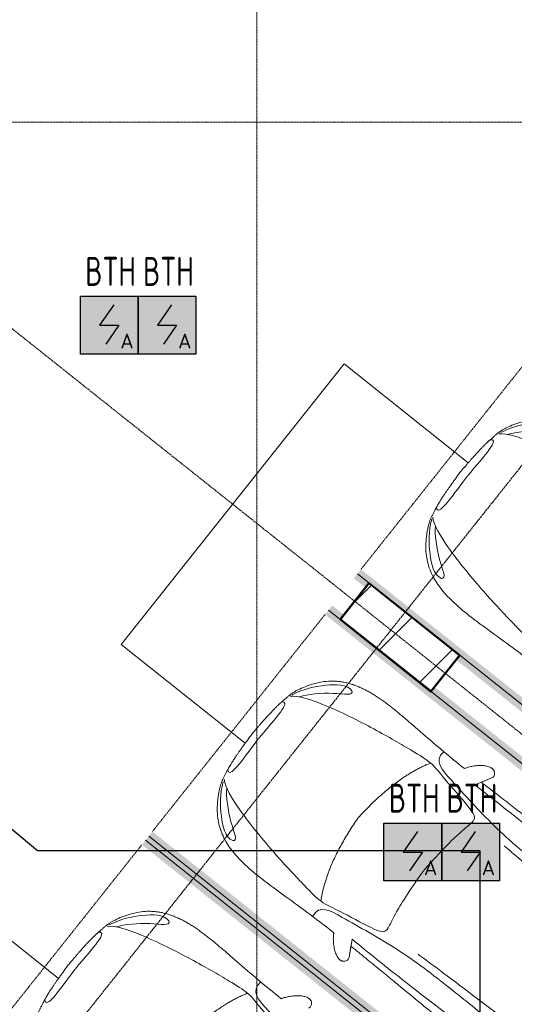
# Model space of a CAD drawing. Header units: millimetres. Extents: x -135639 to 224623, y -383017 to -59102.
# Tile 89 of 256: x 79342 to 83622, y -369349 to -360829. Entities that reach past the tile are written whole.
import ezdxf
from ezdxf.enums import TextEntityAlignment as Align

# ---------------------------------------------------------------- set-up
doc = ezdxf.new("R2010")
doc.units = ezdxf.units.MM
for name, pattern in [('ADSK_Линия сетки', [25, 20, -2.5, 0, -2.5]), ('CONTINOUS', [0]), ('Линия сетки', [25, 20, -2.5, 0, -2.5]), ('Невидимые', [5, 3, -2]), ('Штрих_3_3_', [6, 3, -3])]:
    doc.linetypes.add(name, pattern=pattern)
for name, color, linetype, lineweight in [('A-000-M_MASS', 7, 'Continuous', 18), ('A-200-M_WALL_INT', 7, 'Continuous', 18), ('C-953-M_PARKING', 7, 'Continuous', 18), ('C-953-MH_PARKING', 7, 'Невидимые', 18), ('S-160-M_FOUND', 7, 'Continuous', 18), ('S-280-M_COLUMN', 7, 'Continuous', 18), ('Z-030-M_GRID', 7, 'Continuous', 9), ('ПС', 7, 'Continuous', 40), ('СС-011-ПОЖ-СИГНАЛИЗАЦИЯ', 1, 'Continuous', 30)]:
    doc.layers.add(name, color=color, linetype=linetype, lineweight=lineweight)
doc.styles.add('1111', font='isocpeur.ttf')

# ---------------------------------------------------------------- blocks, each defined once
blk = doc.blocks.new('A_PAR_Parking - M-V15-B2_-11_400_')
at = {"layer": 'C-953-M_PARKING', "true_color": 0xf7f9fb}
blk.add_hatch(color=7, dxfattribs=at).paths.add_polyline_path([(1300, 2648), (-1300, 2648), (-1300, -1518), (-1248, -1520), (-1248, -2522), (-1300, -2522), (-1300, -2650), (-1200, -2650), (-1200, 2600), (1200, 2600), (1200, -2650), (1300, -2650), (1300, 1931)])
at = {"layer": 'A-000-M_MASS', "color": 253, "true_color": 0xaaaaaa}
for p, q in [((-853.2, -716.7), (-993.1, -639.1)), ((-906.1, -687.4), (-993.1, -639.1)), ((853.2, -716.7), (993.1, -639.1)), ((993.1, -639.1), (906.1, -687.4))]:
    blk.add_line(p, q, dxfattribs=at)
for centre, start, end in [((-1010.2, -677.7), 66.06953, 136.58163), ((1010.2, -677.7), 43.41837, 113.93047)]:
    blk.add_arc(centre, 42.2, start, end, dxfattribs=at)
for points, knots in [([(0, 2003.8), (-45, 2003.7), (-131.8, 2001.4), (-251.9, 1990.7), (-361.8, 1973.6), (-494.8, 1942.4), (-606.8, 1899.6), (-686.2, 1853.3), (-726.1, 1824.5), (-753.4, 1801.8), (-773.8, 1781.9), (-788.8, 1765.5), (-799.4, 1753.1), (-809.5, 1740.4), (-818.9, 1727.5), (-827.7, 1714.4), (-836.1, 1701.2), (-843.9, 1687.9), (-851.2, 1674.4), (-857.9, 1660.8), (-864.3, 1647.2), (-870.2, 1633.6), (-875.7, 1619.8), (-880.7, 1606), (-885.4, 1592.2), (-889.8, 1578.4), (-893.7, 1564.6), (-897.4, 1550.8), (-900.7, 1537.2), (-903.9, 1523.6), (-906.6, 1510.1), (-909.2, 1496.6), (-911.6, 1483.4), (-913.8, 1470.2), (-915.7, 1457.2), (-917.5, 1444.4), (-919.2, 1431.8), (-920.9, 1419.4), (-922.8, 1403.2), (-925.1, 1383.5), (-927.6, 1360.8), (-929.8, 1338.8), (-931.7, 1317.6), (-934, 1290), (-936.3, 1256.7), (-938.2, 1217.6), (-939.4, 1178.6), (-940, 1138.8), (-940, 1097.3), (-939.6, 1053.4), (-938.7, 1006.6), (-937.5, 956.3), (-936, 902.1), (-934.3, 843.5), (-932.5, 780), (-929.8, 688.2), (-926.5, 558.6), (-922.7, 375.9), (-918.9, 163.4), (-914.9, -81.7), (-911.4, -315.4), (-908.5, -521.3), (-906.9, -630.9), (-906.1, -687.4)], [0, 0, 0, 0, 0.02381, 0.047619, 0.071429, 0.095238, 0.142857, 0.166667, 0.178571, 0.190476, 0.202381, 0.208333, 0.214286, 0.220238, 0.22619, 0.232143, 0.238095, 0.244048, 0.25, 0.255952, 0.261905, 0.267857, 0.27381, 0.279762, 0.285714, 0.291667, 0.297619, 0.303571, 0.309524, 0.315476, 0.321429, 0.327381, 0.333333, 0.339286, 0.345238, 0.35119, 0.357143, 0.363095, 0.369048, 0.380952, 0.392857, 0.404762, 0.416667, 0.428571, 0.452381, 0.47619, 0.5, 0.52381, 0.547619, 0.571429, 0.595238, 0.619048, 0.642857, 0.666667, 0.690476, 0.714286, 0.761905, 0.809524, 0.857143, 0.904762, 0.952381, 0.97619, 1, 1, 1, 1]), ([(906.1, -687.4), (906.9, -630.9), (908.5, -521.3), (910.7, -366.9), (912.8, -221.9), (915.6, -40.8), (918.9, 163.4), (922.7, 375.9), (926.5, 558.6), (929.8, 688.2), (932.5, 780), (935, 864.7), (937.7, 958.2), (939.4, 1038.8), (940, 1097.3), (940, 1138.8), (939.4, 1178.6), (938.2, 1217.6), (936.6, 1250.1), (934.9, 1276.7), (932.9, 1303.6), (930.5, 1331.5), (927.6, 1360.8), (925.1, 1383.5), (922.8, 1403.2), (920.9, 1419.4), (919.2, 1431.8), (917.5, 1444.4), (915.7, 1457.2), (913.8, 1470.2), (911.6, 1483.4), (909.2, 1496.6), (906.6, 1510.1), (903.9, 1523.6), (900.7, 1537.2), (897.4, 1550.8), (893.7, 1564.6), (889.8, 1578.4), (885.4, 1592.2), (880.7, 1606), (875.7, 1619.8), (870.2, 1633.6), (864.3, 1647.2), (857.9, 1660.8), (851.2, 1674.4), (843.9, 1687.9), (836.1, 1701.2), (827.7, 1714.4), (818.9, 1727.5), (809.5, 1740.4), (799.4, 1753.1), (788.8, 1765.5), (773.8, 1781.9), (753.4, 1801.8), (726.1, 1824.5), (686.2, 1853.3), (629.5, 1886.4), (550.8, 1921), (461.5, 1950.2), (361.8, 1973.6), (251.9, 1990.7), (131.8, 2001.4), (45, 2003.7), (0, 2003.8)], [0, 0, 0, 0, 0.02381, 0.047619, 0.071429, 0.095238, 0.142857, 0.190476, 0.238095, 0.285714, 0.309524, 0.333333, 0.380952, 0.428571, 0.452381, 0.47619, 0.5, 0.52381, 0.547619, 0.559524, 0.571429, 0.595238, 0.607143, 0.619048, 0.630952, 0.636905, 0.642857, 0.64881, 0.654762, 0.660714, 0.666667, 0.672619, 0.678571, 0.684524, 0.690476, 0.696429, 0.702381, 0.708333, 0.714286, 0.720238, 0.72619, 0.732143, 0.738095, 0.744048, 0.75, 0.755952, 0.761905, 0.767857, 0.77381, 0.779762, 0.785714, 0.791667, 0.797619, 0.809524, 0.821429, 0.833333, 0.857143, 0.880952, 0.904762, 0.928571, 0.952381, 0.97619, 1, 1, 1, 1]), ([(-908.3, -1105.9), (-792, -1130), (-753.2, -859.4), (-662.6, -332.1), (-655.4, 196.5), (-660.5, 684.2), (-662.6, 1068.4), (-763.9, 1442.7), (-816.5, 1156.9), (-841.5, 605.2), (-856.7, 17.5), (-856.5, -453.9), (-853.2, -716.7)], [0, 0, 0, 0, 1.013953, 2.476159, 4.172855, 5.704608, 7.082231, 8.244161, 9.589947, 11.154659, 12.917121, 14.362976, 14.362976, 14.362976, 14.362976]), ([(908.3, -1105.9), (792, -1130), (753.2, -859.4), (662.6, -332.1), (655.4, 196.5), (660.5, 684.2), (662.6, 1068.4), (763.9, 1442.7), (816.5, 1156.9), (841.5, 605.2), (856.7, 17.5), (856.5, -453.9), (853.2, -716.7)], [0, 0, 0, 0, 1.013953, 2.476159, 4.172855, 5.704608, 7.082231, 8.244161, 9.589947, 11.154659, 12.917121, 14.362976, 14.362976, 14.362976, 14.362976]), ([(-459.4, -2446), (-507.5, -2397.9), (-600.9, -2146.6), (-695.8, -1683.9), (-743.6, -1354.1), (-774.1, -1106.3), (-734.1, -996.4), (-659.8, -552.2), (-618, -522.3), (-447.3, -564.9), (-233.6, -590.3), (-1.9, -601.6)], [0, 0, 0, 0, 0.884172, 2.058368, 3.212407, 3.977765, 4.871213, 5.547774, 6.288901, 6.772879, 7.454401, 7.454401, 7.454401, 7.454401]), ([(459.4, -2446), (507.5, -2397.9), (600.9, -2146.6), (695.8, -1683.9), (743.6, -1354.1), (774.1, -1106.3), (734.1, -996.4), (659.8, -552.2), (618, -522.3), (447.3, -564.9), (233.6, -590.3), (1.9, -601.6)], [0, 0, 0, 0, 0.884172, 2.058368, 3.212407, 3.977765, 4.871213, 5.547774, 6.288901, 6.772879, 7.454401, 7.454401, 7.454401, 7.454401]), ([(-1040.9, -648.7), (-1044.8, -652.2), (-1049.7, -657.8), (-1054.1, -666.1), (-1056.4, -672.8), (-1057.9, -679.9), (-1058.6, -689.7), (-1057.4, -702.8), (-1052.9, -719.4), (-1043.2, -742.4), (-1025.9, -770.7), (-999.5, -802.9), (-970.5, -831.6), (-944.5, -852.7), (-923.4, -867.2), (-912.9, -873.5), (-907.6, -876.4)], [0, 0, 0, 0, 0.066667, 0.1, 0.133333, 0.166667, 0.2, 0.266667, 0.333333, 0.4, 0.533333, 0.65, 0.766667, 0.883333, 0.941667, 1, 1, 1, 1]), ([(907.6, -876.4), (913.6, -873), (925.6, -865.8), (943.7, -853.1), (961.5, -838.8), (984.6, -818.2), (1011.1, -789.9), (1035.9, -755.8), (1052.2, -723.5), (1057.8, -701.7), (1058.4, -688.2), (1058, -681.7), (1057.1, -675.4), (1055.3, -669.5), (1052.9, -663.7), (1048.7, -656.6), (1044.3, -651.7), (1040.9, -648.7)], [0, 0, 0, 0, 0.066667, 0.133333, 0.2, 0.266667, 0.4, 0.533333, 0.65, 0.766667, 0.795833, 0.825, 0.854167, 0.883333, 0.9125, 0.941667, 1, 1, 1, 1]), ([(-907.6, -876.4), (-907.6, -970.2), (-910.8, -1145), (-918.8, -1336.6), (-924.8, -1476.4), (-927.8, -1558.8), (-929.3, -1621.9), (-929.8, -1660.3), (-929.9, -1690.3), (-929.8, -1712.5), (-929.5, -1734.4), (-929, -1756), (-928.2, -1777.3), (-926.9, -1805.3), (-924.7, -1839.6), (-921, -1879.7), (-916.1, -1918.7), (-909.8, -1956.8), (-902.2, -1993.9), (-893.1, -2030.1), (-882.3, -2065.3), (-869.9, -2099.5), (-855.6, -2132.7), (-839.5, -2164.7), (-821.4, -2195.7), (-801.3, -2225.4), (-771.5, -2263.5), (-728.6, -2307.9), (-667.7, -2355.8), (-604, -2396.4), (-554, -2422.5), (-519.1, -2437.8), (-496.1, -2446.4), (-474.3, -2452.9), (-452.2, -2458.2), (-432, -2462.2), (-414, -2465.5), (-401.8, -2467.8), (-391.4, -2469.7), (-383.1, -2471.3), (-375.8, -2472.6), (-369.6, -2473.7), (-364.7, -2474.5), (-359.6, -2475.4), (-354.3, -2476.2), (-348.8, -2477.1), (-342.9, -2477.9), (-336.8, -2478.8), (-328.3, -2480), (-317.9, -2481.3), (-305.4, -2482.8), (-293.3, -2484.2), (-280.2, -2485.5), (-266.2, -2486.8), (-251.1, -2488.2), (-234.9, -2489.5), (-217.6, -2490.8), (-199, -2492.1), (-179.2, -2493.3), (-158.1, -2494.6), (-135.4, -2495.8), (-111.4, -2496.9), (-85.9, -2498), (-49.5, -2499.5), (-19.9, -2500.5), (0.9, -2501.1)], [0, 0, 0, 0, 0.081633, 0.163265, 0.204082, 0.244898, 0.265306, 0.285714, 0.295918, 0.306122, 0.316327, 0.326531, 0.336735, 0.346939, 0.367347, 0.387755, 0.408163, 0.428571, 0.44898, 0.469388, 0.489796, 0.510204, 0.530612, 0.55102, 0.571429, 0.591837, 0.612245, 0.653061, 0.693878, 0.734694, 0.77551, 0.795918, 0.816327, 0.836735, 0.857143, 0.877551, 0.887755, 0.897959, 0.903061, 0.908163, 0.913265, 0.915816, 0.918367, 0.920918, 0.923469, 0.92602, 0.928571, 0.931122, 0.933673, 0.938776, 0.942602, 0.946429, 0.950255, 0.954082, 0.957908, 0.961735, 0.965561, 0.969388, 0.973214, 0.977041, 0.980867, 0.984694, 0.98852, 0.992347, 1, 1, 1, 1]), ([(0.9, -2501.1), (14.8, -2500.7), (41.6, -2499.8), (79, -2498.3), (107.6, -2497.1), (129.2, -2496), (144.8, -2495.2), (159.7, -2494.4), (173.9, -2493.6), (187.6, -2492.8), (205, -2491.6), (221.3, -2490.5), (236.5, -2489.3), (247.5, -2488.4), (257.9, -2487.5), (267.8, -2486.6), (277.2, -2485.7), (289.3, -2484.5), (303.2, -2483), (315.9, -2481.5), (325.4, -2480.3), (332.1, -2479.4), (338.4, -2478.5), (344.6, -2477.7), (350.4, -2476.8), (357.8, -2475.6), (364.7, -2474.5), (371.2, -2473.4), (377.4, -2472.3), (384.7, -2471), (393, -2469.4), (403.4, -2467.5), (415.6, -2465.2), (429.1, -2462.7), (441.7, -2460.2), (453.5, -2457.8), (464.8, -2455.2), (475.8, -2452.4), (486.8, -2449.3), (501.5, -2444.6), (520.6, -2437.4), (546.8, -2425.9), (575.5, -2411.6), (605.9, -2394.8), (637.3, -2375.6), (679.2, -2347.3), (729.9, -2307.4), (781.3, -2254), (823.6, -2195.7), (857.7, -2132.6), (884.2, -2065.2), (910.5, -1970), (929.2, -1835.4), (931.7, -1681.2), (927.8, -1538.8), (921.6, -1386.8), (911.9, -1176.7), (907.6, -981.8), (907.6, -876.4)], [0, 0, 0, 0, 0.005102, 0.010204, 0.015306, 0.017857, 0.020408, 0.022959, 0.02551, 0.028061, 0.030612, 0.035714, 0.038265, 0.040816, 0.043367, 0.045918, 0.048469, 0.05102, 0.056122, 0.061224, 0.063776, 0.066327, 0.068878, 0.071429, 0.07398, 0.076531, 0.081633, 0.084184, 0.086735, 0.091837, 0.096939, 0.102041, 0.112245, 0.122449, 0.132653, 0.142857, 0.153061, 0.163265, 0.173469, 0.183673, 0.204082, 0.22449, 0.244898, 0.265306, 0.285714, 0.306122, 0.346939, 0.387755, 0.428571, 0.469388, 0.510204, 0.55102, 0.632653, 0.72449, 0.770408, 0.816327, 0.908163, 1, 1, 1, 1]), ([(-828.4, -2057), (-802.6, -2015.7), (-728.3, -2173.2), (-566.1, -2339.3), (-504.9, -2380.6)], [0, 0, 0, 0, 0.497572, 1.022643, 1.022643, 1.022643, 1.022643]), ([(828.4, -2057), (802.6, -2015.7), (728.3, -2173.2), (566.1, -2339.3), (504.9, -2380.6)], [0, 0, 0, 0, 0.497572, 1.022643, 1.022643, 1.022643, 1.022643]), ([(-479.6, -2441.4), (-586, -2391.8), (-718.7, -2282.7), (-847.3, -2127.6), (-828.4, -2057)], [0, 0, 0, 0, 0.53668, 1.024735, 1.024735, 1.024735, 1.024735]), ([(479.6, -2441.4), (586, -2391.8), (718.7, -2282.7), (847.3, -2127.6), (828.4, -2057)], [0, 0, 0, 0, 0.53668, 1.024735, 1.024735, 1.024735, 1.024735])]:
    blk.add_open_spline(points, degree=3, knots=knots, dxfattribs=at)
for points, degree in [([(-599.3, -190.1), (-592, -24.4), (-575.2, 588.2), (-560, 1389.4)], 3), ([(599.3, -190.1), (592, -24.4), (575.2, 588.2), (560, 1389.4)], 3), ([(-1.9, -1329.8), (-478.1, -1299.2), (-761.9, -1135.3)], 2), ([(1.9, -1329.8), (478.1, -1299.2), (761.9, -1135.3)], 2), ([(-376.2, -2469.9), (-425, -2411.7), (-256.6, -2425), (-1.9, -2431.6)], 3), ([(376.2, -2469.9), (425, -2411.7), (256.6, -2425), (1.9, -2431.6)], 3)]:
    blk.add_open_spline(points, degree=degree, dxfattribs=at)
at = {"layer": 'C-953-M_PARKING', "color": 253, "true_color": 0xaaaaaa}
for p, q in [((-1250, 2650), (-1250, -2650)), ((1250, -2650), (1250, 2650))]:
    blk.add_line(p, q, dxfattribs=at)
at = {"layer": 'C-953-MH_PARKING', "color": 253, "linetype": 'Штрих_3_3_', "true_color": 0xaaaaaa}
blk.add_line((-1200, -2650), (1200, -2650), dxfattribs=at)
blk = doc.blocks.new('A_PAR_Parking - M-V16-B2_-11_400_')
at = {"layer": 'C-953-M_PARKING', "true_color": 0xf7f9fb}
blk.add_hatch(color=7, dxfattribs=at).paths.add_polyline_path([(1300, 2648), (-1300, 2648), (-1300, -2650), (-1200, -2650), (-1200, 2600), (1200, 2600), (1200, -2650), (1300, -2650), (1300, 2640.5)])
at = {"layer": 'A-000-M_MASS', "color": 253, "true_color": 0xaaaaaa}
blk.add_arc((-1010.2, -677.7), 42.2, 66.06953, 136.58163, dxfattribs=at)
for points, knots in [([(-908.3, -1105.9), (-792, -1130), (-753.2, -859.4), (-662.6, -332.1), (-655.4, 196.5), (-660.5, 684.2), (-662.6, 1068.4), (-763.9, 1442.7), (-816.5, 1156.9), (-841.5, 605.2), (-856.7, 17.5), (-856.5, -453.9), (-853.2, -716.7)], [0, 0, 0, 0, 1.013953, 2.476159, 4.172855, 5.704608, 7.082231, 8.244161, 9.589947, 11.154659, 12.917121, 14.362976, 14.362976, 14.362976, 14.362976]), ([(-459.4, -2446), (-507.5, -2397.9), (-600.9, -2146.6), (-695.8, -1683.9), (-743.6, -1354.1), (-774.1, -1106.3), (-734.1, -996.4), (-659.8, -552.2), (-618, -522.3), (-447.3, -564.9), (-233.6, -590.3), (-1.9, -601.6)], [0, 0, 0, 0, 0.884172, 2.058368, 3.212407, 3.977765, 4.871213, 5.547774, 6.288901, 6.772879, 7.454401, 7.454401, 7.454401, 7.454401]), ([(-1040.9, -648.7), (-1044.8, -652.2), (-1049.7, -657.8), (-1054.1, -666.1), (-1056.4, -672.8), (-1057.9, -679.9), (-1058.6, -689.7), (-1057.4, -702.8), (-1052.9, -719.4), (-1043.2, -742.4), (-1025.9, -770.7), (-999.5, -802.9), (-970.5, -831.6), (-944.5, -852.7), (-923.4, -867.2), (-912.9, -873.5), (-907.6, -876.4)], [0, 0, 0, 0, 0.066667, 0.1, 0.133333, 0.166667, 0.2, 0.266667, 0.333333, 0.4, 0.533333, 0.65, 0.766667, 0.883333, 0.941667, 1, 1, 1, 1]), ([(-907.6, -876.4), (-907.6, -970.2), (-910.8, -1145), (-918.8, -1336.6), (-924.8, -1476.4), (-927.8, -1558.8), (-929.3, -1621.9), (-929.8, -1660.3), (-929.9, -1690.3), (-929.8, -1712.5), (-929.5, -1734.4), (-929, -1756), (-928.2, -1777.3), (-926.9, -1805.3), (-924.7, -1839.6), (-921, -1879.7), (-916.1, -1918.7), (-909.8, -1956.8), (-902.2, -1993.9), (-893.1, -2030.1), (-882.3, -2065.3), (-869.9, -2099.5), (-855.6, -2132.7), (-839.5, -2164.7), (-821.4, -2195.7), (-801.3, -2225.4), (-771.5, -2263.5), (-728.6, -2307.9), (-667.7, -2355.8), (-604, -2396.4), (-554, -2422.5), (-519.1, -2437.8), (-496.1, -2446.4), (-474.3, -2452.9), (-452.2, -2458.2), (-432, -2462.2), (-414, -2465.5), (-401.8, -2467.8), (-391.4, -2469.7), (-383.1, -2471.3), (-375.8, -2472.6), (-369.6, -2473.7), (-364.7, -2474.5), (-359.6, -2475.4), (-354.3, -2476.2), (-348.8, -2477.1), (-342.9, -2477.9), (-336.8, -2478.8), (-328.3, -2480), (-317.9, -2481.3), (-305.4, -2482.8), (-293.3, -2484.2), (-280.2, -2485.5), (-266.2, -2486.8), (-251.1, -2488.2), (-234.9, -2489.5), (-217.6, -2490.8), (-199, -2492.1), (-179.2, -2493.3), (-158.1, -2494.6), (-135.4, -2495.8), (-111.4, -2496.9), (-85.9, -2498), (-49.5, -2499.5), (-19.9, -2500.5), (0.9, -2501.1)], [0, 0, 0, 0, 0.081633, 0.163265, 0.204082, 0.244898, 0.265306, 0.285714, 0.295918, 0.306122, 0.316327, 0.326531, 0.336735, 0.346939, 0.367347, 0.387755, 0.408163, 0.428571, 0.44898, 0.469388, 0.489796, 0.510204, 0.530612, 0.55102, 0.571429, 0.591837, 0.612245, 0.653061, 0.693878, 0.734694, 0.77551, 0.795918, 0.816327, 0.836735, 0.857143, 0.877551, 0.887755, 0.897959, 0.903061, 0.908163, 0.913265, 0.915816, 0.918367, 0.920918, 0.923469, 0.92602, 0.928571, 0.931122, 0.933673, 0.938776, 0.942602, 0.946429, 0.950255, 0.954082, 0.957908, 0.961735, 0.965561, 0.969388, 0.973214, 0.977041, 0.980867, 0.984694, 0.98852, 0.992347, 1, 1, 1, 1]), ([(0.9, -2501.1), (14.8, -2500.7), (41.6, -2499.8), (79, -2498.3), (107.6, -2497.1), (129.2, -2496), (144.8, -2495.2), (159.7, -2494.4), (173.9, -2493.6), (187.6, -2492.8), (205, -2491.6), (221.3, -2490.5), (236.5, -2489.3), (247.5, -2488.4), (257.9, -2487.5), (267.8, -2486.6), (277.2, -2485.7), (289.3, -2484.5), (303.2, -2483), (315.9, -2481.5), (325.4, -2480.3), (332.1, -2479.4), (338.4, -2478.5), (344.6, -2477.7), (350.4, -2476.8), (357.8, -2475.6), (364.7, -2474.5), (371.2, -2473.4), (377.4, -2472.3), (384.7, -2471), (393, -2469.4), (403.4, -2467.5), (415.6, -2465.2), (429.1, -2462.7), (441.7, -2460.2), (453.5, -2457.8), (464.8, -2455.2), (475.8, -2452.4), (486.8, -2449.3), (501.5, -2444.6), (520.6, -2437.4), (546.8, -2425.9), (575.5, -2411.6), (605.9, -2394.8), (637.3, -2375.6), (679.2, -2347.3), (729.9, -2307.4), (781.3, -2254), (823.6, -2195.7), (857.7, -2132.6), (884.2, -2065.2), (910.5, -1970), (929.2, -1835.4), (931.7, -1681.2), (927.8, -1538.8), (921.6, -1386.8), (911.9, -1176.7), (907.6, -981.8), (907.6, -876.4)], [0, 0, 0, 0, 0.005102, 0.010204, 0.015306, 0.017857, 0.020408, 0.022959, 0.02551, 0.028061, 0.030612, 0.035714, 0.038265, 0.040816, 0.043367, 0.045918, 0.048469, 0.05102, 0.056122, 0.061224, 0.063776, 0.066327, 0.068878, 0.071429, 0.07398, 0.076531, 0.081633, 0.084184, 0.086735, 0.091837, 0.096939, 0.102041, 0.112245, 0.122449, 0.132653, 0.142857, 0.153061, 0.163265, 0.173469, 0.183673, 0.204082, 0.22449, 0.244898, 0.265306, 0.285714, 0.306122, 0.346939, 0.387755, 0.428571, 0.469388, 0.510204, 0.55102, 0.632653, 0.72449, 0.770408, 0.816327, 0.908163, 1, 1, 1, 1]), ([(-828.4, -2057), (-802.6, -2015.7), (-728.3, -2173.2), (-566.1, -2339.3), (-504.9, -2380.6)], [0, 0, 0, 0, 0.497572, 1.022643, 1.022643, 1.022643, 1.022643]), ([(-479.6, -2441.4), (-586, -2391.8), (-718.7, -2282.7), (-847.3, -2127.6), (-828.4, -2057)], [0, 0, 0, 0, 0.53668, 1.024735, 1.024735, 1.024735, 1.024735])]:
    blk.add_open_spline(points, degree=3, knots=knots, dxfattribs=at)
for points, degree in [([(-1.9, -1329.8), (-478.1, -1299.2), (-761.9, -1135.3)], 2), ([(-376.2, -2469.9), (-425, -2411.7), (-256.6, -2425), (-1.9, -2431.6)], 3), ([(376.2, -2469.9), (425, -2411.7), (256.6, -2425), (1.9, -2431.6)], 3)]:
    blk.add_open_spline(points, degree=degree, dxfattribs=at)
at = {"layer": 'C-953-M_PARKING', "color": 253, "true_color": 0xaaaaaa}
blk.add_line((-1250, 2650), (-1250, -2650), dxfattribs=at)
at = {"layer": 'C-953-MH_PARKING', "color": 253, "linetype": 'Штрих_3_3_', "true_color": 0xaaaaaa}
blk.add_line((-1200, -2650), (1200, -2650), dxfattribs=at)
blk = doc.blocks.new('A_PAR_Parking - M-V17-B2_-11_400_')
at = {"layer": 'C-953-M_PARKING', "true_color": 0xf7f9fb}
blk.add_hatch(color=7, dxfattribs=at).paths.add_polyline_path([(1300, 2648), (-1300, 2648), (-1300, -2650), (-1200, -2650), (-1200, 2600), (1200, 2600), (1200, -2650), (1300, -2650), (1300, -2522), (1248, -2520), (1250, -1518), (1300, -1518), (1300, 1852.7)])
at = {"layer": 'A-000-M_MASS', "color": 253, "true_color": 0xaaaaaa}
for points, knots in [([(-459.4, -2446), (-507.5, -2397.9), (-600.9, -2146.6), (-695.8, -1683.9), (-743.6, -1354.1), (-774.1, -1106.3), (-734.1, -996.4), (-659.8, -552.2), (-618, -522.3), (-447.3, -564.9), (-233.6, -590.3), (-1.9, -601.6)], [0, 0, 0, 0, 0.884172, 2.058368, 3.212407, 3.977765, 4.871213, 5.547774, 6.288901, 6.772879, 7.454401, 7.454401, 7.454401, 7.454401]), ([(459.4, -2446), (507.5, -2397.9), (600.9, -2146.6), (695.8, -1683.9), (743.6, -1354.1), (774.1, -1106.3), (734.1, -996.4), (659.8, -552.2), (618, -522.3), (447.3, -564.9), (233.6, -590.3), (1.9, -601.6)], [0, 0, 0, 0, 0.884172, 2.058368, 3.212407, 3.977765, 4.871213, 5.547774, 6.288901, 6.772879, 7.454401, 7.454401, 7.454401, 7.454401]), ([(-907.6, -876.4), (-907.6, -970.2), (-910.8, -1145), (-918.8, -1336.6), (-924.8, -1476.4), (-927.8, -1558.8), (-929.3, -1621.9), (-929.8, -1660.3), (-929.9, -1690.3), (-929.8, -1712.5), (-929.5, -1734.4), (-929, -1756), (-928.2, -1777.3), (-926.9, -1805.3), (-924.7, -1839.6), (-921, -1879.7), (-916.1, -1918.7), (-909.8, -1956.8), (-902.2, -1993.9), (-893.1, -2030.1), (-882.3, -2065.3), (-869.9, -2099.5), (-855.6, -2132.7), (-839.5, -2164.7), (-821.4, -2195.7), (-801.3, -2225.4), (-771.5, -2263.5), (-728.6, -2307.9), (-667.7, -2355.8), (-604, -2396.4), (-554, -2422.5), (-519.1, -2437.8), (-496.1, -2446.4), (-474.3, -2452.9), (-452.2, -2458.2), (-432, -2462.2), (-414, -2465.5), (-401.8, -2467.8), (-391.4, -2469.7), (-383.1, -2471.3), (-375.8, -2472.6), (-369.6, -2473.7), (-364.7, -2474.5), (-359.6, -2475.4), (-354.3, -2476.2), (-348.8, -2477.1), (-342.9, -2477.9), (-336.8, -2478.8), (-328.3, -2480), (-317.9, -2481.3), (-305.4, -2482.8), (-293.3, -2484.2), (-280.2, -2485.5), (-266.2, -2486.8), (-251.1, -2488.2), (-234.9, -2489.5), (-217.6, -2490.8), (-199, -2492.1), (-179.2, -2493.3), (-158.1, -2494.6), (-135.4, -2495.8), (-111.4, -2496.9), (-85.9, -2498), (-49.5, -2499.5), (-19.9, -2500.5), (0.9, -2501.1)], [0, 0, 0, 0, 0.081633, 0.163265, 0.204082, 0.244898, 0.265306, 0.285714, 0.295918, 0.306122, 0.316327, 0.326531, 0.336735, 0.346939, 0.367347, 0.387755, 0.408163, 0.428571, 0.44898, 0.469388, 0.489796, 0.510204, 0.530612, 0.55102, 0.571429, 0.591837, 0.612245, 0.653061, 0.693878, 0.734694, 0.77551, 0.795918, 0.816327, 0.836735, 0.857143, 0.877551, 0.887755, 0.897959, 0.903061, 0.908163, 0.913265, 0.915816, 0.918367, 0.920918, 0.923469, 0.92602, 0.928571, 0.931122, 0.933673, 0.938776, 0.942602, 0.946429, 0.950255, 0.954082, 0.957908, 0.961735, 0.965561, 0.969388, 0.973214, 0.977041, 0.980867, 0.984694, 0.98852, 0.992347, 1, 1, 1, 1]), ([(0.9, -2501.1), (14.8, -2500.7), (41.6, -2499.8), (79, -2498.3), (107.6, -2497.1), (129.2, -2496), (144.8, -2495.2), (159.7, -2494.4), (173.9, -2493.6), (187.6, -2492.8), (205, -2491.6), (221.3, -2490.5), (236.5, -2489.3), (247.5, -2488.4), (257.9, -2487.5), (267.8, -2486.6), (277.2, -2485.7), (289.3, -2484.5), (303.2, -2483), (315.9, -2481.5), (325.4, -2480.3), (332.1, -2479.4), (338.4, -2478.5), (344.6, -2477.7), (350.4, -2476.8), (357.8, -2475.6), (364.7, -2474.5), (371.2, -2473.4), (377.4, -2472.3), (384.7, -2471), (393, -2469.4), (403.4, -2467.5), (415.6, -2465.2), (429.1, -2462.7), (441.7, -2460.2), (453.5, -2457.8), (464.8, -2455.2), (475.8, -2452.4), (486.8, -2449.3), (501.5, -2444.6), (520.6, -2437.4), (546.8, -2425.9), (575.5, -2411.6), (605.9, -2394.8), (637.3, -2375.6), (679.2, -2347.3), (729.9, -2307.4), (781.3, -2254), (823.6, -2195.7), (857.7, -2132.6), (884.2, -2065.2), (910.5, -1970), (929.2, -1835.4), (931.7, -1681.2), (927.8, -1538.8), (921.6, -1386.8), (911.9, -1176.7), (907.6, -981.8), (907.6, -876.4)], [0, 0, 0, 0, 0.005102, 0.010204, 0.015306, 0.017857, 0.020408, 0.022959, 0.02551, 0.028061, 0.030612, 0.035714, 0.038265, 0.040816, 0.043367, 0.045918, 0.048469, 0.05102, 0.056122, 0.061224, 0.063776, 0.066327, 0.068878, 0.071429, 0.07398, 0.076531, 0.081633, 0.084184, 0.086735, 0.091837, 0.096939, 0.102041, 0.112245, 0.122449, 0.132653, 0.142857, 0.153061, 0.163265, 0.173469, 0.183673, 0.204082, 0.22449, 0.244898, 0.265306, 0.285714, 0.306122, 0.346939, 0.387755, 0.428571, 0.469388, 0.510204, 0.55102, 0.632653, 0.72449, 0.770408, 0.816327, 0.908163, 1, 1, 1, 1]), ([(-828.4, -2057), (-802.6, -2015.7), (-728.3, -2173.2), (-566.1, -2339.3), (-504.9, -2380.6)], [0, 0, 0, 0, 0.497572, 1.022643, 1.022643, 1.022643, 1.022643]), ([(828.4, -2057), (802.6, -2015.7), (728.3, -2173.2), (566.1, -2339.3), (504.9, -2380.6)], [0, 0, 0, 0, 0.497572, 1.022643, 1.022643, 1.022643, 1.022643]), ([(-479.6, -2441.4), (-586, -2391.8), (-718.7, -2282.7), (-847.3, -2127.6), (-828.4, -2057)], [0, 0, 0, 0, 0.53668, 1.024735, 1.024735, 1.024735, 1.024735]), ([(479.6, -2441.4), (586, -2391.8), (718.7, -2282.7), (847.3, -2127.6), (828.4, -2057)], [0, 0, 0, 0, 0.53668, 1.024735, 1.024735, 1.024735, 1.024735])]:
    blk.add_open_spline(points, degree=3, knots=knots, dxfattribs=at)
for points in [[(-376.2, -2469.9), (-425, -2411.7), (-256.6, -2425), (-1.9, -2431.6)], [(376.2, -2469.9), (425, -2411.7), (256.6, -2425), (1.9, -2431.6)]]:
    blk.add_open_spline(points, degree=3, dxfattribs=at)
at = {"layer": 'C-953-M_PARKING', "color": 253, "true_color": 0xaaaaaa}
blk.add_line((1250, -2650), (1250, 2650), dxfattribs=at)
at = {"layer": 'C-953-MH_PARKING', "color": 253, "linetype": 'Штрих_3_3_', "true_color": 0xaaaaaa}
blk.add_line((-1200, -2650), (1200, -2650), dxfattribs=at)
blk = doc.blocks.new('135_SLK_GD_AR_rvt-1-B2_-11_400_')
at = {"layer": 'A-200-M_WALL_INT', "color": 253, "lineweight": 40, "true_color": 0xaaaaaa}
for p, q in [((90921.1, -3986.6), (90669.6, -4302.8)), ((90922.6, -3987.8), (90921.1, -3986.6)), ((91706.8, -4611.6), (90922.6, -3987.8)), ((90669.6, -4302.8), (90671.1, -4304)), ((90671.1, -4304), (91453.7, -4926.5)), ((91455.3, -4927.8), (91705.6, -4613.2)), ((91705.6, -4613.2), (91706.8, -4611.6)), ((91453.7, -4926.5), (91455.3, -4927.8))]:
    blk.add_line(p, q, dxfattribs=at)
at = {"layer": 'C-953-M_PARKING', "color": 253, "lineweight": 18, "true_color": 0xaaaaaa, "rotation": 231.4999999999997}
for name, p in [('A_PAR_Parking - M-V17-B2_-11_400_', (93671.7, -4579.9)), ('A_PAR_Parking - M-V15-B2_-11_400_', (91866.4, -6849.4)), ('A_PAR_Parking - M-V16-B2_-11_400_', (90282.1, -8841.2))]:
    blk.add_blockref(name, p, dxfattribs=at)
blk = doc.blocks.new('Бетон-Прямоугольная-Колонна - CLM_Подземные этажи_В40-400х1000-V251-B2_-11_400_')
at = {"layer": 'S-280-M_COLUMN', "lineweight": 9, "true_color": 0xaaaaaa}
h = blk.add_hatch(dxfattribs=at)
h.set_pattern_fill('FP_128', color=253, style=0, pattern_type=2)
h.set_pattern_definition([(353.5, (-53277.75, 74139.3), (100.638, 883.285), []), (353.5, (-52886.4, 73647.3), (100.638, 883.285), [1111.25, -222.25, 6.706, -215.544])])
h.paths.add_polyline_path([(-200, -500), (200, -500), (200, 500), (-200, 500), (-200, 185.8)])
at = {"layer": 'S-280-M_COLUMN', "color": 253, "lineweight": 40, "true_color": 0xaaaaaa}
for p, q in [((200, 500), (-200, 500)), ((-200, 500), (-200, -500)), ((200, -500), (200, 500)), ((-200, -500), (200, -500))]:
    blk.add_line(p, q, dxfattribs=at)
blk = doc.blocks.new('135_SLK_GD_KR_rvt-1-B2_-11_400_')
at = {"layer": 'S-160-M_FOUND', "color": 253, "true_color": 0xaaaaaa}
for p, q in [((90705.3, -2092.5), (88775.5, -4518.6)), ((91779.5, -2947), (90705.3, -2092.5)), ((88775.5, -4518.6), (89849.7, -5373.1)), ((88233.3, -7409.6), (87156.9, -6553.4))]:
    blk.add_line(p, q, dxfattribs=at)
at = {"layer": 'S-280-M_COLUMN', "color": 253, "lineweight": 18, "true_color": 0xaaaaaa, "rotation": 51.49999999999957}
blk.add_blockref('Бетон-Прямоугольная-Колонна - CLM_Подземные этажи_В40-400х1000-V251-B2_-11_400_', (91188.2, -4457.2), dxfattribs=at)
blk = doc.blocks.new('-2 этаж')
at = {"layer": 'Z-030-M_GRID', "color": 253, "linetype": 'Линия сетки', "true_color": 0xaaaaaa}
for p, q in [((349042.3, -369622.9), (349042.3, -216207.4)), ((415042.2, -349927.3), (255412.5, -349927.3))]:
    blk.add_line(p, q, dxfattribs=at)
at = {"layer": 'Z-030-M_GRID', "color": 254, "linetype": 'ADSK_Линия сетки', "true_color": 0xd4d4d4}
for p, q in [((361049.1, -340685.7), (341156.3, -365694.4)), ((335871, -342922.7), (356605.1, -359415.3))]:
    blk.add_line(p, q, dxfattribs=at)
at = {"lineweight": 5}
for name in ['135_SLK_GD_KR_rvt-1-B2_-11_400_', '135_SLK_GD_AR_rvt-1-B2_-11_400_']:
    blk.add_blockref(name, (259092.3, -349927.3), dxfattribs=at)
blk = doc.blocks.new('*U4706')
at = {"lineweight": 35, "true_color": 0xffffff}
h = blk.add_hatch(color=7, dxfattribs=at)
h.dxf.hatch_style = 1
h.paths.add_polyline_path([(0, 499.6), (0, 0), (499.6, 0), (499.6, 499.6)])
at = {"color": 1, "linetype": 'ByBlock', "lineweight": -2}
for p, q in [((289.5, 426.3), (166.9, 249.8)), ((166.9, 249.8), (332.7, 249.8)), ((332.7, 249.8), (219.3, 86.3))]:
    blk.add_line(p, q, dxfattribs=at)
at = {"color": 1, "linetype": 'ByBlock', "lineweight": -2, "ltscale": 0.1}
blk.add_lwpolyline([(0, 499.6), (499.6, 499.6), (499.6, 0), (0, 0)], close=True, dxfattribs=at)
at = {"color": 1, "linetype": 'ByBlock', "lineweight": -2, "ltscale": 1000, "style": '1111'}
blk.add_text('A', height=128.1, dxfattribs=at).set_placement((403.4, 49.2), align=Align.CENTER)
at = {"color": 0, "linetype": 'ByBlock', "lineweight": -2, "style": '1111'}
blk.add_attdef('INDEX', (-63.3, -234.7), '', height=125, dxfattribs=at)
at = {"color": 0, "linetype": 'ByBlock', "lineweight": -2, "style": '1111', "flags": 1}
for tag, p in [('NAME_DEVICE', (-64.1, -421.2)), ('NUM_POM', (-81.6, -847))]:
    blk.add_attdef(tag, p, '', height=125, dxfattribs=at)
at = {"color": 0, "linetype": 'ByBlock', "lineweight": -2, "style": '1111', "width": 0.7}
blk.add_attdef('NUM_DEVICE', (-64.1, -629.5), '', height=125, dxfattribs=at)

msp = doc.modelspace()

# ---------------------------------------------------------------- linework, layer by layer
at = {"layer": 'СС-011-ПОЖ-СИГНАЛИЗАЦИЯ', "lineweight": 30}
msp.add_lwpolyline([(68114.9, -347450.2), (68114.9, -351258.8), (69764.3, -351258.8), (69764.3, -357160.8), (68682.5, -357160.8), (68682.5, -362307.5), (66505.1, -362307.5), (66505.1, -363377.3), (68245.9, -363377.3), (73745.5, -367987.6), (73745.5, -370177.6), (83325.6, -370177.6), (83325.6, -368022.5), (79496.6, -368022.5), (74629.1, -363957.7), (74629.1, -363102.7), (73494.5, -363102.7), (73494.5, -355510.8), (74878.4, -355510.8), (74878.4, -347595.9)], dxfattribs=at)

# ---------------------------------------------------------------- block references
at = {"color": 0}
msp.add_blockref('-2 этаж', (-267647.8, -11788.6), dxfattribs=at)
at = {"layer": 'ПС', "color": 7, "linetype": 'CONTINOUS', "lineweight": 30, "ltscale": 100}
ref = msp.add_blockref('*U4706', (79866.9, -363722.7), dxfattribs=dict(at, xscale=1.000736, yscale=1.000736, zscale=1.000736))
ref.add_attrib('NUM_DEVICE', 'BTH', dxfattribs={"layer": '0', "color": 0, "linetype": 'ByBlock', "lineweight": -2, "ltscale": 100, "height": 250.18, "style": '1111', "width": 0.7}).set_placement((80128.7, -363132.1), align=Align.CENTER)
ref = msp.add_blockref('*U4706', (80366.9, -363722.7), dxfattribs=dict(at, xscale=1.000736, yscale=1.000736, zscale=1.000736))
ref.add_attrib('NUM_DEVICE', 'BTH', dxfattribs={"layer": '0', "color": 0, "linetype": 'ByBlock', "lineweight": -2, "ltscale": 100, "height": 250.18, "style": '1111', "width": 0.7}).set_placement((80628.7, -363132.1), align=Align.CENTER)
ref = msp.add_blockref('*U4706', (82494.3, -368281.5), dxfattribs=dict(at, xscale=1.000736, yscale=1.000736, zscale=1.000736))
ref.add_attrib('NUM_DEVICE', 'BTH', dxfattribs={"layer": '0', "color": 0, "linetype": 'ByBlock', "lineweight": -2, "ltscale": 100, "height": 250.18, "style": '1111', "width": 0.7}).set_placement((82756.1, -367691), align=Align.CENTER)
ref = msp.add_blockref('*U4706', (82994.3, -368281.5), dxfattribs=dict(at, xscale=1.000736, yscale=1.000736, zscale=1.000736))
ref.add_attrib('NUM_DEVICE', 'BTH', dxfattribs={"layer": '0', "color": 0, "linetype": 'ByBlock', "lineweight": -2, "ltscale": 100, "height": 250.18, "style": '1111', "width": 0.7}).set_placement((83256, -367691), align=Align.CENTER)

doc.saveas('drawing.dxf')
